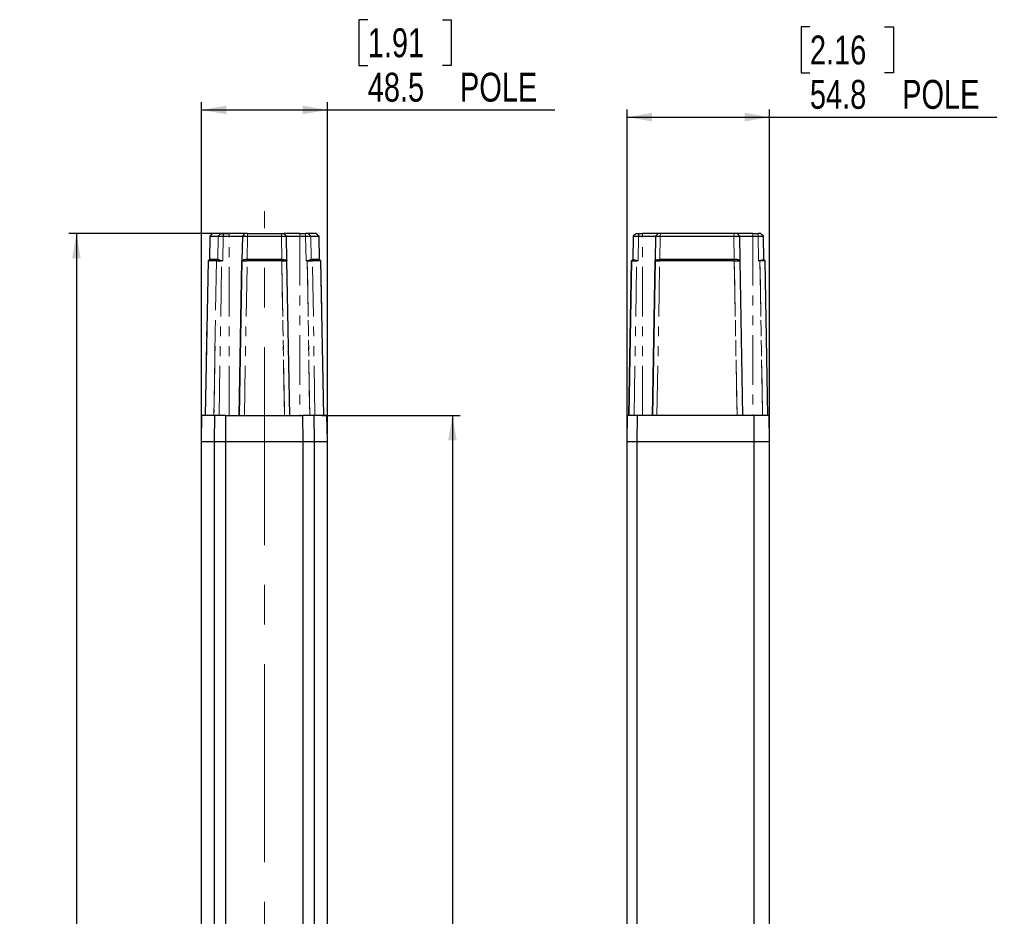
# Model space of a CAD drawing. Header units: millimetres. Extents: x 0 to 5046, y 0 to 3564.
# Tile 13 of 17: x 2995 to 3753, y 1504 to 2194. Entities that reach past the tile are written whole.
import ezdxf

# ---------------------------------------------------------------- set-up
doc = ezdxf.new("R2010")
doc.units = ezdxf.units.MM
doc.header["$LTSCALE"] = 6
doc.linetypes.add('CENTERX2', pattern=[20.32, 12.7, -2.54, 2.54, -2.54])
doc.linetypes.add('PHANTOM', pattern=[12.7, 6.35, -1.27, 1.27, -1.27, 1.27, -1.27])
doc.layers.add('SLD-0', color=7, linetype='Continuous')
doc.styles.add('SLDTEXTSTYLE0', font='TXT', dxfattribs={"width": 0.75})
doc.dimstyles.new('SLDDIMSTYLE7', dxfattribs={"dimtxt": 22.225, "dimasz": 19.2, "dimexe": 0, "dimexo": 0.0625, "dimgap": 5.55625, "dimtad": 0, "dimtih": 1, "dimtoh": 1, "dimdec": 1, "dimlfac": 0.5, "dimrnd": 1e-09, "dimzin": 12, "dimdsep": 46, "dimtxsty": 'SLDTEXTSTYLE0', "dimsah": 1, "dimcen": 0.09, "dimadec": 0, "dimazin": 3, "dimtfac": 1, "dimtdec": 1, "dimtofl": 0, "dimtmove": 0, "dimatfit": 3, "dimfxl": 1, "dimfrac": 2, "dimtolj": 1, "dimtzin": 12, "dimarcsym": 0})

# ---------------------------------------------------------------- blocks, each defined once
blk = doc.blocks.new('_D_30')
at = {"layer": 'SLD-0', "color": 7, "transparency": 16777216}
for p, q in [((3164.37, 2029.25), (3032.71, 2029.25)), ((3038.71, 2029.25), (3038.71, 1482.02)), ((3001.77, 1477.51), (2995.01, 1477.51)), ((2995.01, 1477.51), (2995.01, 1442.2)), ((3075.65, 1477.51), (3082.41, 1477.51)), ((3082.41, 1477.51), (3082.41, 1442.2)), ((2995.01, 1442.2), (3001.77, 1442.2)), ((3082.41, 1442.2), (3075.65, 1442.2)), ((3038.71, 828.25), (3038.71, 1408.06)), ((3168.83, 828.25), (3032.71, 828.25))]:
    blk.add_line(p, q, dxfattribs=at)
for points in [[(3038.71, 2029.25), (3035.41, 2010.05), (3042.01, 2010.05)], [(3038.71, 828.25), (3042.01, 847.45), (3035.41, 847.45)]]:
    blk.add_solid(points, dxfattribs=at)
at = {"layer": 'SLD-0', "color": 7, "transparency": 16777216, "char_height": 22.225, "attachment_point": 1, "style": 'SLDTEXTSTYLE0'}
for s, insert in [('23.64', (3001.77, 1470.85)), ('600.5', (3001.77, 1436.71))]:
    blk.add_mtext(s, dxfattribs=dict(at, insert=insert))
blk = doc.blocks.new('_D_31')
at = {"layer": 'SLD-0', "color": 7, "transparency": 16777216}
for p, q in [((3227.56, 1889.25), (3334.07, 1889.25)), ((3328.07, 1889.25), (3328.07, 1482.02)), ((3291.13, 1477.51), (3284.37, 1477.51)), ((3284.37, 1477.51), (3284.37, 1442.2)), ((3365.01, 1477.51), (3371.77, 1477.51)), ((3371.77, 1477.51), (3371.77, 1442.2)), ((3284.37, 1442.2), (3291.13, 1442.2)), ((3371.77, 1442.2), (3365.01, 1442.2)), ((3328.07, 988.25), (3328.07, 1408.06)), ((3218.54, 988.25), (3334.07, 988.25))]:
    blk.add_line(p, q, dxfattribs=at)
for points in [[(3328.07, 1889.25), (3324.77, 1870.05), (3331.37, 1870.05)], [(3328.07, 988.25), (3331.37, 1007.45), (3324.77, 1007.45)]]:
    blk.add_solid(points, dxfattribs=at)
at = {"layer": 'SLD-0', "color": 7, "transparency": 16777216, "char_height": 22.225, "attachment_point": 1, "style": 'SLDTEXTSTYLE0'}
for s, insert in [('17.74', (3291.13, 1470.85)), ('450.5', (3291.13, 1436.71))]:
    blk.add_mtext(s, dxfattribs=dict(at, insert=insert))
blk = doc.blocks.new('_D_32')
at = {"layer": 'SLD-0', "color": 7, "transparency": 16777216}
for p, q in [((3262.9, 2193.76), (3256.14, 2193.76)), ((3256.14, 2193.76), (3256.14, 2158.45)), ((3320.35, 2193.76), (3327.11, 2193.76)), ((3327.11, 2193.76), (3327.11, 2158.45)), ((3256.14, 2158.45), (3262.9, 2158.45)), ((3327.11, 2158.45), (3320.35, 2158.45)), ((3134.9, 1875.25), (3134.9, 2130.31)), ((3231.87, 1875.25), (3231.87, 2130.31)), ((3134.9, 2124.31), (3231.87, 2124.31)), ((3231.87, 2124.31), (3406.76, 2124.31))]:
    blk.add_line(p, q, dxfattribs=at)
for points in [[(3134.9, 2124.31), (3154.1, 2121.01), (3154.1, 2127.61)], [(3231.87, 2124.31), (3212.67, 2127.61), (3212.67, 2121.01)]]:
    blk.add_solid(points, dxfattribs=at)
at = {"layer": 'SLD-0', "color": 7, "transparency": 16777216, "char_height": 22.225, "attachment_point": 1, "style": 'SLDTEXTSTYLE0'}
for s, insert in [('1.91', (3262.9, 2187.1)), ('48.5', (3262.9, 2152.96)), ('POLE', (3333.87, 2152.96))]:
    blk.add_mtext(s, dxfattribs=dict(at, insert=insert))
blk = doc.blocks.new('_D_37')
at = {"layer": 'SLD-0', "color": 7, "transparency": 16777216}
for p, q in [((3603.18, 2188.24), (3596.42, 2188.24)), ((3596.42, 2188.24), (3596.42, 2152.93)), ((3660.64, 2188.24), (3667.4, 2188.24)), ((3667.4, 2188.24), (3667.4, 2152.93)), ((3596.42, 2152.93), (3603.18, 2152.93)), ((3667.4, 2152.93), (3660.64, 2152.93)), ((3462.49, 1875.25), (3462.49, 2124.79)), ((3572.12, 1875.25), (3572.12, 2124.79)), ((3462.49, 2118.79), (3572.12, 2118.79)), ((3572.12, 2118.79), (3747.05, 2118.79))]:
    blk.add_line(p, q, dxfattribs=at)
for points in [[(3462.49, 2118.79), (3481.69, 2115.49), (3481.69, 2122.09)], [(3572.12, 2118.79), (3552.92, 2122.09), (3552.92, 2115.49)]]:
    blk.add_solid(points, dxfattribs=at)
at = {"layer": 'SLD-0', "color": 7, "transparency": 16777216, "char_height": 22.225, "attachment_point": 1, "style": 'SLDTEXTSTYLE0'}
for s, insert in [('2.16', (3603.18, 2181.57)), ('54.8', (3603.18, 2147.43)), ('POLE', (3674.16, 2147.43))]:
    blk.add_mtext(s, dxfattribs=dict(at, insert=insert))

msp = doc.modelspace()

# ---------------------------------------------------------------- linework, layer by layer
at = {"color": 7, "linetype": 'Continuous', "lineweight": 25}
for p, q in [((3141.397795, 2027.34005), (3141.04236, 2009.110941)), ((3143.442964, 2029.251603), (3141.420465, 2027.251908)), ((3141.420465, 2027.251908), (3147.71774, 2027.251908)), ((3149.740237, 2029.251603), (3143.442964, 2029.251603)), ((3143.442964, 2029.251603), (3143.556265, 2029.251603)), ((3151.692748, 2029.251604), (3151.692747, 2027.251908)), ((3151.692747, 2027.251908), (3156.271912, 2027.251908)), ((3151.692748, 2029.251604), (3156.271912, 2029.251603)), ((3156.271912, 2027.251908), (3166.372722, 2027.251908)), ((3166.372722, 2027.251908), (3166.041375, 2008.269054)), ((3168.330566, 2029.175895), (3166.372861, 2027.252309)), ((3168.419828, 2029.263601), (3168.330566, 2029.175895)), ((3170.372114, 2029.251603), (3196.396066, 2029.251603)), ((3170.372114, 2027.251908), (3196.396065, 2027.251908)), ((3198.360553, 2029.251603), (3200.395458, 2027.251908)), ((3210.496268, 2029.251603), (3198.360553, 2029.251603)), ((3200.346718, 2027.245595), (3199.384873, 2028.244986)), ((3200.726804, 2008.269054), (3200.395458, 2027.251908)), ((3200.395458, 2027.251908), (3210.496268, 2027.251908)), ((3210.496268, 2029.251603), (3215.075433, 2029.251603)), ((3210.496268, 2027.251908), (3215.075433, 2027.251908)), ((3223.325215, 2029.251603), (3217.027944, 2029.251603)), ((3219.050439, 2027.251908), (3225.347712, 2027.251907)), ((3225.347712, 2027.251907), (3223.325215, 2029.251603)), ((3225.723013, 2009.25492), (3225.370385, 2027.340044)), ((3467.245643, 2027.251908), (3466.931558, 2009.25743)), ((3468.84749, 2028.826102), (3467.233573, 2027.240314)), ((3468.860528, 2028.838914), (3467.24578, 2027.252312)), ((3468.847522, 2028.82607), (3469.280548, 2029.251603)), ((3471.245034, 2029.251603), (3471.245034, 2027.251908)), ((3471.245034, 2029.251603), (3474.241824, 2029.251603)), ((3471.245034, 2027.251908), (3474.241824, 2027.251908)), ((3486.377539, 2029.251603), (3474.241824, 2029.251603)), ((3474.241824, 2027.251908), (3484.342634, 2027.251908)), ((3484.342634, 2027.251908), (3484.011287, 2008.269054)), ((3486.28535, 2029.161025), (3484.342748, 2027.252223)), ((3486.389743, 2029.263601), (3486.28535, 2029.161025)), ((3487.90106, 2027.251908), (3544.674089, 2027.251907)), ((3544.898464, 2029.251603), (3488.125444, 2029.251603)), ((3549.126473, 2027.240427), (3547.067331, 2029.2636)), ((3559.215241, 2029.251603), (3547.079527, 2029.251603)), ((3549.445778, 2008.269055), (3549.114432, 2027.251908)), ((3549.114432, 2027.251908), (3559.215242, 2027.251908)), ((3559.215241, 2029.251603), (3563.363604, 2029.251603)), ((3559.215242, 2027.251908), (3563.363604, 2027.251908)), ((3565.32809, 2029.251603), (3565.749124, 2028.837855)), ((3567.362858, 2027.252312), (3565.749155, 2028.837887)), ((3567.375065, 2027.240314), (3565.762789, 2028.824489)), ((3567.677076, 2009.257429), (3567.362995, 2027.251908)), ((3140.021429, 2008.352028), (3137.699182, 1889.251603)), ((3141.045159, 2009.258667), (3140.04423, 2008.269055)), ((3146.414978, 2008.269055), (3140.04423, 2008.269055)), ((3147.416638, 2009.259416), (3141.062478, 2009.261687)), ((3151.396109, 2008.269054), (3150.389992, 2008.269048)), ((3163.963918, 1889.251604), (3166.041375, 2008.269045)), ((3166.041383, 2008.269044), (3163.963918, 1889.251603)), ((3166.041374, 2008.269054), (3166.171157, 2008.396591)), ((3196.727414, 2008.269055), (3170.040773, 2008.269055)), ((3196.718805, 2009.260864), (3170.049374, 2009.260864)), ((3200.597022, 2008.396592), (3200.726806, 2008.269054)), ((3202.804262, 1889.251603), (3200.726797, 2008.269045)), ((3216.378192, 2008.269048), (3215.372072, 2008.269054)), ((3225.705861, 2009.261461), (3219.351825, 2009.259177)), ((3226.72397, 2008.269056), (3220.353211, 2008.269055)), ((3225.663717, 2009.251603), (3225.719847, 2009.251603)), ((3226.712039, 2008.267509), (3225.704591, 2009.26454)), ((3226.72397, 2008.269056), (3225.723046, 2009.25866)), ((3229.068998, 1889.251603), (3226.746634, 2008.357998)), ((3463.836839, 1889.251604), (3465.914296, 2008.269055)), ((3465.914296, 2008.269055), (3463.836839, 1889.251603)), ((3465.914296, 2008.269055), (3466.923568, 2009.260864)), ((3470.913669, 2008.269055), (3469.91369, 2008.396592)), ((3470.913669, 2008.269054), (3469.913693, 2008.269045)), ((3481.93383, 1889.251604), (3484.011287, 2008.269048)), ((3484.011293, 2008.269048), (3481.93383, 1889.251603)), ((3484.011286, 2008.269055), (3484.142649, 2008.398144)), ((3545.005374, 2008.269056), (3487.56983, 2008.269055)), ((3544.987014, 2009.261461), (3487.681158, 2009.259177)), ((3545.116096, 2009.25866), (3544.987014, 2009.261461)), ((3546.259988, 2009.251603), (3545.116451, 2009.251603)), ((3549.314282, 2008.398272), (3549.445777, 2008.269054)), ((3551.523236, 1889.251603), (3549.445777, 2008.269054)), ((3564.694949, 2008.396591), (3563.694957, 2008.269055)), ((3564.694951, 2008.269044), (3563.694957, 2008.269054)), ((3568.694341, 2008.269057), (3567.685071, 2009.260863)), ((3570.771799, 1889.251602), (3568.69434, 2008.269056)), ((3570.771799, 1889.251612), (3568.694341, 2008.269099)), ((3134.898198, 1869.251603), (3135.262373, 1889.251603)), ((3145.210044, 1889.251603), (3135.262373, 1889.251603)), ((3144.877781, 1869.251603), (3145.210044, 1889.251603)), ((3153.788786, 1889.251603), (3145.210044, 1889.251603)), ((3153.655353, 1869.251603), (3153.788786, 1889.251603)), ((3153.788786, 1889.251603), (3212.979394, 1889.251603)), ((3213.112826, 1869.251603), (3212.979394, 1889.251603)), ((3221.558136, 1889.251603), (3212.979394, 1889.251603)), ((3221.890399, 1869.251603), (3221.558136, 1889.251603)), ((3231.505807, 1889.251603), (3221.558136, 1889.251603)), ((3231.869982, 1869.251603), (3231.505807, 1889.251603)), ((3462.487585, 1869.251603), (3462.836687, 1889.251603)), ((3470.516485, 1889.251603), (3462.836687, 1889.251603)), ((3470.34538, 1869.251603), (3470.516485, 1889.251603)), ((3560.199663, 1889.251603), (3470.516485, 1889.251603)), ((3571.771952, 1889.251603), (3560.199663, 1889.251603)), ((3560.316257, 1869.251603), (3560.199663, 1889.251603)), ((3572.121053, 1869.251603), (3571.771952, 1889.251603)), ((3134.898198, 1869.251603), (3144.877781, 1869.251603)), ((3134.898198, 1008.251603), (3134.898198, 1869.251603)), ((3144.877781, 1869.251603), (3153.655353, 1869.251603)), ((3144.877781, 1008.251603), (3144.877781, 1869.251603)), ((3153.655353, 1869.251603), (3213.112826, 1869.251603)), ((3153.655353, 1008.251603), (3153.655353, 1869.251603)), ((3213.112826, 1869.251603), (3221.890399, 1869.251603)), ((3213.112826, 1008.251603), (3213.112826, 1869.251603)), ((3221.890399, 1869.251603), (3231.869982, 1869.251603)), ((3221.890399, 1008.251603), (3221.890399, 1869.251603)), ((3231.869982, 1008.251603), (3231.869982, 1869.251603)), ((3462.487585, 1869.251603), (3470.34538, 1869.251603)), ((3462.487585, 1008.251603), (3462.487585, 1869.251603)), ((3470.34538, 1869.251603), (3560.316257, 1869.251603)), ((3470.34538, 1008.251603), (3470.34538, 1869.251603)), ((3560.316257, 1869.251603), (3572.121053, 1869.251603)), ((3560.316257, 1008.251603), (3560.316257, 1869.251603)), ((3572.121053, 1008.251603), (3572.121053, 1869.251603))]:
    msp.add_line(p, q, dxfattribs=at)
at = {"color": 8, "linetype": 'PHANTOM', "lineweight": 18}
for p, q in [((3141.069574, 2009.257163), (3141.420465, 2027.251908)), ((3147.71774, 2027.251908), (3147.43657, 2009.256594)), ((3147.71774, 2027.251908), (3149.740237, 2029.251603)), ((3151.396109, 2008.269054), (3151.692747, 2027.251908)), ((3156.271912, 2027.251908), (3156.271912, 2029.251603)), ((3156.271912, 1889.251603), (3156.271912, 2027.251908)), ((3170.049384, 2009.25743), (3170.372114, 2027.251908)), ((3170.372114, 2029.251603), (3170.372114, 2027.251908)), ((3196.396065, 2027.251908), (3196.396066, 2029.251603)), ((3196.396065, 2027.251908), (3196.718795, 2009.25743)), ((3210.496268, 2029.251603), (3210.496268, 2027.251908)), ((3210.496268, 2027.251908), (3210.496268, 1889.251603)), ((3215.075433, 2027.251908), (3215.075433, 2029.251603)), ((3215.075433, 2027.251908), (3215.372072, 2008.269054)), ((3217.027944, 2029.251603), (3219.050439, 2027.251908)), ((3219.33161, 2009.256588), (3219.050439, 2027.251908)), ((3225.347712, 2027.251907), (3225.698543, 2009.256841)), ((3470.913669, 2008.269054), (3471.245034, 2027.251908)), ((3474.241824, 2027.251908), (3474.241824, 2029.251603)), ((3474.241824, 1889.251603), (3474.241824, 2027.251908)), ((3487.586733, 2009.256588), (3487.90106, 2027.251908)), ((3488.125444, 2029.251603), (3487.90106, 2027.251908)), ((3544.674089, 2027.251907), (3544.898464, 2029.251603)), ((3544.674089, 2027.251907), (3544.987826, 2009.256841)), ((3559.215241, 2029.251603), (3559.215242, 2027.251908)), ((3559.215242, 2027.251908), (3559.215241, 1889.251603)), ((3563.363604, 2027.251908), (3563.363604, 2029.251603)), ((3563.363604, 2027.251908), (3563.694957, 2008.269054)), ((3137.723579, 1889.251603), (3140.04423, 2008.269055)), ((3146.414978, 2008.269055), (3145.578594, 1954.744074)), ((3146.414978, 2008.269055), (3147.416638, 2009.259416)), ((3148.530253, 1889.251603), (3150.389992, 2008.269048)), ((3150.38999, 2008.398145), (3150.389992, 2008.269055)), ((3167.963352, 1889.251603), (3170.040773, 2008.269055)), ((3170.040773, 2008.269055), (3170.049374, 2009.260864)), ((3196.727414, 2008.269055), (3196.718805, 2009.260864)), ((3198.804871, 1889.251604), (3196.727414, 2008.269055)), ((3196.727414, 2008.269055), (3198.804832, 1889.251603)), ((3216.378192, 2008.269055), (3216.37819, 2008.398144)), ((3218.237958, 1889.251604), (3216.378192, 2008.269048)), ((3216.378192, 2008.269048), (3218.237929, 1889.251603)), ((3219.351825, 2009.259177), (3220.353211, 2008.269055)), ((3222.212974, 1889.251603), (3220.353211, 2008.269055)), ((3226.72397, 2008.269056), (3229.044606, 1889.251604)), ((3229.044612, 1889.251604), (3226.723982, 2008.269058)), ((3467.836273, 1889.251603), (3469.913693, 2008.269045)), ((3469.91369, 2008.396592), (3469.913693, 2008.269054)), ((3485.492344, 1889.251603), (3487.56983, 2008.269055)), ((3487.681158, 2009.259177), (3487.56983, 2008.269055)), ((3545.005374, 2008.269056), (3545.116096, 2009.25866)), ((3545.005374, 2008.269056), (3547.082888, 1889.251604)), ((3547.082936, 1889.251604), (3545.005479, 2008.269058)), ((3564.694951, 2008.269054), (3564.694949, 2008.396591)), ((3566.772408, 1889.251604), (3564.694951, 2008.269045)), ((3564.694951, 2008.269044), (3566.772375, 1889.251603)), ((3145.578594, 1954.744074), (3144.555206, 1889.251603)), ((3144.555209, 1889.251604), (3145.578594, 1954.744074))]:
    msp.add_line(p, q, dxfattribs=at)
at = {"color": 7, "linetype": 'Continuous', "lineweight": 25, "flags": 128}
msp.add_lwpolyline([(3168.407627, 2029.251603), (3168.174443, 2029.251603), (3167.483851, 2029.251603), (3166.36239, 2029.251603), (3164.853158, 2029.251603), (3163.014154, 2029.251603), (3160.916049, 2029.251603), (3158.639472, 2029.251603), (3156.271912, 2029.251603)], dxfattribs=at)
at = {"color": 7, "linetype": 'Continuous', "lineweight": 25}
for points, knots in [([(3141.455901, 2027.260958), (3141.441334, 2027.260507), (3141.364358, 2027.258123), (3141.395343, 2027.25469), (3141.420465, 2027.251908)], [0, 0, 0, 0, 0.1892363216, 1, 1, 1, 1]), ([(3149.740237, 2029.251603), (3149.773296, 2029.251603), (3149.832623, 2029.251603), (3150.084627, 2029.251603), (3150.487504, 2029.251603), (3151.067064, 2029.251603), (3151.500054, 2029.251603), (3151.692748, 2029.251603)], [0, 0, 0, 0, 0.1847450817, 0.3315392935, 0.5467996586, 0.7983116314, 1, 1, 1, 1]), ([(3166.372722, 2027.251908), (3166.432914, 2027.256145), (3166.553295, 2027.26462), (3167.478231, 2027.268654), (3168.800112, 2027.264618), (3169.848118, 2027.256144), (3170.372114, 2027.251908)], [0, 0, 0, 0, 0.2500192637, 0.5000225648, 0.7500145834, 1, 1, 1, 1]), ([(3170.372114, 2029.251603), (3170.083756, 2029.251603), (3169.507109, 2029.251603), (3168.861328, 2029.251603), (3168.476295, 2029.251603), (3168.430514, 2029.251603), (3168.407627, 2029.251603)], [0, 0, 0, 0, 0.279725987, 0.5593852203, 0.7797304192, 1, 1, 1, 1]), ([(3196.396065, 2027.251908), (3196.668007, 2027.254183), (3197.205089, 2027.258677), (3198.205878, 2027.264755), (3199.304944, 2027.26777), (3199.988302, 2027.265172), (3200.240857, 2027.260227), (3200.358605, 2027.257329), (3200.394358, 2027.2542), (3200.395442, 2027.252227), (3200.395455, 2027.252006), (3200.395456, 2027.251985), (3200.395458, 2027.251915), (3200.395458, 2027.251908)], [0, 0, 0, 0, 0.1301151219, 0.2569758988, 0.4998201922, 0.7492019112, 0.8311826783, 0.8746567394, 0.9959371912, 0.9989099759, 0.9996902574, 0.9999666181, 1, 1, 1, 1]), ([(3196.396066, 2029.251603), (3196.583472, 2029.251603), (3196.923156, 2029.251603), (3197.442863, 2029.251603), (3197.936182, 2029.251603), (3198.297382, 2029.251603), (3198.34105, 2029.251603), (3198.360553, 2029.251603)], [0, 0, 0, 0, 0.1823786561, 0.3305727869, 0.5464149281, 0.7974247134, 1, 1, 1, 1]), ([(3217.027944, 2029.251603), (3216.966609, 2029.251603), (3216.843953, 2029.251604), (3216.320297, 2029.251603), (3215.706897, 2029.251604), (3215.285898, 2029.251603), (3215.075433, 2029.251603)], [0, 0, 0, 0, 0.2798073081, 0.5595495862, 0.779811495, 1, 1, 1, 1]), ([(3215.075433, 2027.251908), (3215.562571, 2027.255403), (3216.536849, 2027.262392), (3217.796313, 2027.265624), (3218.734647, 2027.262394), (3218.945174, 2027.255403), (3219.050439, 2027.251908)], [0, 0, 0, 0, 0.2499947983, 0.4999905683, 0.7499910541, 1, 1, 1, 1]), ([(3223.229918, 2029.251603), (3223.244457, 2029.251603), (3223.367408, 2029.251603), (3223.344986, 2029.251603), (3223.325215, 2029.251603)], [0, 0, 0, 0, 0.11825170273, 1, 1, 1, 1]), ([(3225.347712, 2027.251907), (3225.366546, 2027.2535), (3225.399732, 2027.256307), (3225.324626, 2027.258936), (3225.292144, 2027.260072)], [0, 0, 0, 0, 0.5675161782, 1, 1, 1, 1]), ([(3467.245643, 2027.251908), (3467.261811, 2027.254183), (3467.293743, 2027.258677), (3467.617629, 2027.264755), (3468.352259, 2027.26777), (3469.379006, 2027.265172), (3470.120604, 2027.260227), (3470.621918, 2027.257329), (3470.972762, 2027.2542), (3471.233646, 2027.252227), (3471.242045, 2027.252006), (3471.244322, 2027.251985), (3471.244965, 2027.251915), (3471.245034, 2027.251908)], [0, 0, 0, 0, 0.1301151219, 0.2569758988, 0.4998201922, 0.7492019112, 0.8311826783, 0.8746567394, 0.9959371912, 0.9989099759, 0.9996902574, 0.9999666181, 1, 1, 1, 1]), ([(3469.280548, 2029.251603), (3469.296038, 2029.251603), (3469.324115, 2029.251603), (3469.552526, 2029.251603), (3469.956948, 2029.251603), (3470.570826, 2029.251603), (3471.036887, 2029.251603), (3471.245034, 2029.251603)], [0, 0, 0, 0, 0.1823786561, 0.3305727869, 0.5464149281, 0.7974247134, 1, 1, 1, 1]), ([(3484.342634, 2027.251908), (3484.394496, 2027.255403), (3484.498219, 2027.262392), (3485.302543, 2027.265624), (3486.465646, 2027.262394), (3487.422584, 2027.255403), (3487.90106, 2027.251908)], [0, 0, 0, 0, 0.2499947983, 0.4999905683, 0.7499910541, 1, 1, 1, 1]), ([(3488.125444, 2029.251603), (3487.862507, 2029.251603), (3487.336692, 2029.251604), (3486.771291, 2029.251603), (3486.436696, 2029.251604), (3486.397256, 2029.251603), (3486.377539, 2029.251603)], [0, 0, 0, 0, 0.2798073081, 0.5595495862, 0.779811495, 1, 1, 1, 1]), ([(3544.674089, 2027.251907), (3544.869843, 2027.25346), (3545.428037, 2027.257889), (3546.268482, 2027.265314), (3547.117563, 2027.26879), (3547.792458, 2027.270007), (3548.350275, 2027.268946), (3548.773303, 2027.265651), (3549.059021, 2027.260067), (3549.095785, 2027.254653), (3549.114432, 2027.251908)], [0, 0, 0, 0, 0.0875826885, 0.2497431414, 0.3757086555, 0.4997680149, 0.6192507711, 0.7424506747, 0.8693672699, 1, 1, 1, 1]), ([(3547.079527, 2029.251603), (3547.036886, 2029.251603), (3546.951617, 2029.251603), (3546.353333, 2029.251603), (3545.629821, 2029.251603), (3545.142215, 2029.251603), (3544.898464, 2029.251603)], [0, 0, 0, 0, 0.2796959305, 0.5593126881, 0.7797039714, 1, 1, 1, 1]), ([(3565.32809, 2029.251603), (3565.290994, 2029.251603), (3565.21681, 2029.251603), (3564.690595, 2029.251603), (3564.042971, 2029.251603), (3563.590034, 2029.251603), (3563.363604, 2029.251603)], [0, 0, 0, 0, 0.27972598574, 0.55938521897, 0.77973043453, 1, 1, 1, 1]), ([(3563.363604, 2027.251908), (3563.887727, 2027.256146), (3564.935903, 2027.264622), (3566.257796, 2027.268654), (3567.182499, 2027.264615), (3567.302832, 2027.256143), (3567.362995, 2027.251908)], [0, 0, 0, 0, 0.25004498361, 0.50005685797, 0.75004030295, 1, 1, 1, 1]), ([(3140.04423, 2008.269055), (3140.035864, 2008.269667), (3140.001825, 2008.27216), (3140.055773, 2008.27279), (3140.096463, 2008.273266)], [0, 0, 0, 0, 0.2457597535, 1, 1, 1, 1]), ([(3141.045012, 2009.246975), (3140.883013, 2009.086643), (3140.553098, 2008.760125), (3140.2234, 2008.433621), (3140.055594, 2008.267441)], [0, 0, 0, 0, 0.4910327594, 1, 1, 1, 1]), ([(3141.048358, 2009.251603), (3141.02582, 2009.251603), (3140.997341, 2009.251603), (3141.048919, 2009.251603), (3141.059679, 2009.251603)], [0, 0, 0, 0, 0.79139144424, 1, 1, 1, 1]), ([(3141.057383, 2009.255228), (3141.058256, 2009.255695), (3141.060079, 2009.256672), (3141.062086, 2009.268998), (3141.063518, 2009.27451), (3141.064572, 2009.272001), (3141.066459, 2009.264599), (3141.068394, 2009.259979), (3141.069574, 2009.257163)], [0, 0, 0, 0, 0.2353928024, 0.4918583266, 0.5052971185, 0.5730973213, 0.7398618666, 1, 1, 1, 1]), ([(3146.414978, 2008.269055), (3146.520099, 2008.270852), (3146.730387, 2008.274446), (3147.668092, 2008.276418), (3148.927677, 2008.274466), (3149.902474, 2008.270855), (3150.389992, 2008.269048)], [0, 0, 0, 0, 0.2498323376, 0.4997706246, 0.7498236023, 1, 1, 1, 1]), ([(3147.43657, 2009.256594), (3147.43576, 2009.259669), (3147.434177, 2009.265687), (3147.431517, 2009.268312), (3147.428761, 2009.265883), (3147.426953, 2009.260018), (3147.426027, 2009.257013)], [0, 0, 0, 0, 0.2547799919, 0.4985325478, 0.7430449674, 1, 1, 1, 1]), ([(3147.43657, 2009.256594), (3147.509899, 2009.234992), (3147.660989, 2009.190484), (3148.262113, 2009.007281), (3149.144664, 2008.732031), (3149.919318, 2008.52433), (3150.389992, 2008.398133)], [0, 0, 0, 0, 0.2337407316, 0.4816118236, 0.6850312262, 1, 1, 1, 1]), ([(3151.396109, 2008.269054), (3151.206111, 2008.276008), (3150.862359, 2008.288589), (3150.535976, 2008.364278), (3150.38999, 2008.398133)], [0, 0, 0, 0, 0.5527188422, 1, 1, 1, 1]), ([(3166.041375, 2008.269045), (3166.101569, 2008.271251), (3166.221938, 2008.275663), (3167.147165, 2008.278167), (3168.469083, 2008.275653), (3169.516913, 2008.271254), (3170.040773, 2008.269055)], [0, 0, 0, 0, 0.2501023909, 0.5001292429, 0.7500914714, 1, 1, 1, 1]), ([(3170.049384, 2009.25743), (3169.636116, 2009.248992), (3168.761098, 2009.231126), (3167.67079, 2009.044041), (3166.692839, 2008.752198), (3166.368636, 2008.531181), (3166.171182, 2008.396573)], [0, 0, 0, 0, 0.2318864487, 0.490977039, 0.6899832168, 1, 1, 1, 1]), ([(3196.718795, 2009.25743), (3197.133458, 2009.248139), (3197.989304, 2009.228963), (3199.079195, 2009.050643), (3199.82544, 2008.823111), (3200.327955, 2008.609929), (3200.502109, 2008.471823), (3200.596998, 2008.396574)], [0, 0, 0, 0, 0.23256057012, 0.47999480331, 0.68281394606, 0.8271795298, 1, 1, 1, 1]), ([(3196.727414, 2008.269055), (3197.251206, 2008.271253), (3198.298946, 2008.275649), (3199.620856, 2008.278166), (3200.546203, 2008.275665), (3200.666596, 2008.271252), (3200.726805, 2008.269045)], [0, 0, 0, 0, 0.2498769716, 0.49982868, 0.7498660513, 1, 1, 1, 1]), ([(3216.37819, 2008.398132), (3216.192424, 2008.356554), (3215.864453, 2008.283148), (3215.520993, 2008.273317), (3215.372072, 2008.269054)], [0, 0, 0, 0, 0.5664106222, 1, 1, 1, 1]), ([(3216.378189, 2008.398131), (3216.851637, 2008.525065), (3217.63141, 2008.734126), (3218.512953, 2009.009406), (3219.109293, 2009.191131), (3219.258899, 2009.23518), (3219.33161, 2009.256588)], [0, 0, 0, 0, 0.3168594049, 0.5218709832, 0.7676205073, 1, 1, 1, 1]), ([(3216.378192, 2008.269048), (3216.865468, 2008.270849), (3217.839945, 2008.274451), (3219.099487, 2008.276409), (3220.037623, 2008.274449), (3220.248018, 2008.270853), (3220.353211, 2008.269055)], [0, 0, 0, 0, 0.2500501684, 0.5000610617, 0.7500414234, 1, 1, 1, 1]), ([(3219.3422, 2009.256713), (3219.340259, 2009.261779), (3219.337443, 2009.26913), (3219.333833, 2009.265576), (3219.332349, 2009.259575), (3219.33161, 2009.256588)], [0, 0, 0, 0, 0.52692664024, 0.76456099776, 1, 1, 1, 1]), ([(3226.72397, 2008.269056), (3226.751034, 2008.270487), (3226.782619, 2008.272158), (3226.704403, 2008.273248), (3226.693208, 2008.273404)], [0, 0, 0, 0, 0.8568624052, 1, 1, 1, 1]), ([(3465.914296, 2008.269055), (3465.974381, 2008.271253), (3466.094568, 2008.275649), (3467.018917, 2008.278166), (3468.340881, 2008.275665), (3469.389355, 2008.271252), (3469.913693, 2008.269045)], [0, 0, 0, 0, 0.2498769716, 0.49982868, 0.7498660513, 1, 1, 1, 1]), ([(3466.931558, 2009.25743), (3466.970045, 2009.248139), (3467.049481, 2009.228963), (3467.632806, 2009.050643), (3468.354611, 2008.823111), (3469.11019, 2008.609929), (3469.630305, 2008.471823), (3469.913692, 2008.396574)], [0, 0, 0, 0, 0.23256057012, 0.47999480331, 0.68281394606, 0.8271795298, 1, 1, 1, 1]), ([(3484.011287, 2008.269048), (3484.063142, 2008.270849), (3484.166844, 2008.274451), (3484.97136, 2008.276409), (3486.134541, 2008.274449), (3487.091415, 2008.270853), (3487.56983, 2008.269055)], [0, 0, 0, 0, 0.2500501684, 0.5000610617, 0.7500414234, 1, 1, 1, 1]), ([(3484.142666, 2008.398131), (3484.324814, 2008.525065), (3484.624813, 2008.734126), (3485.493389, 2009.009406), (3486.443186, 2009.191131), (3487.212723, 2009.23518), (3487.586733, 2009.256588)], [0, 0, 0, 0, 0.3168594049, 0.5218709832, 0.7676205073, 1, 1, 1, 1]), ([(3487.682225, 2009.256713), (3487.665528, 2009.261779), (3487.641301, 2009.26913), (3487.608201, 2009.265576), (3487.593867, 2009.259575), (3487.586733, 2009.256588)], [0, 0, 0, 0, 0.52692664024, 0.76456099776, 1, 1, 1, 1]), ([(3545.005374, 2008.269056), (3545.29834, 2008.270412), (3545.875947, 2008.273086), (3546.715109, 2008.275887), (3547.472965, 2008.277473), (3548.131078, 2008.277905), (3548.681048, 2008.277485), (3549.103818, 2008.275925), (3549.390203, 2008.273132), (3549.427064, 2008.270427), (3549.445778, 2008.269054)], [0, 0, 0, 0, 0.1305692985, 0.2574285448, 0.380578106, 0.5000185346, 0.6190585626, 0.7420686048, 0.8690490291, 1, 1, 1, 1]), ([(3549.314281, 2008.398272), (3549.237336, 2008.462493), (3549.1373, 2008.545986), (3548.966177, 2008.63828), (3548.723817, 2008.7592), (3548.228134, 2008.939853), (3547.322022, 2009.150631), (3546.610672, 2009.218286), (3546.259995, 2009.251638)], [0, 0, 0, 0, 0.1723941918, 0.224127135, 0.2528130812, 0.5067679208, 0.7568491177, 1, 1, 1, 1]), ([(3564.694947, 2008.396573), (3564.801694, 2008.424876), (3564.970732, 2008.469695), (3565.142807, 2008.516425), (3565.214533, 2008.536064), (3565.226867, 2008.539447), (3565.231577, 2008.54074), (3565.232354, 2008.540953), (3565.23265, 2008.541034), (3565.232704, 2008.541049), (3565.524325, 2008.621097), (3566.120313, 2008.78408), (3566.851427, 2008.991213), (3567.355884, 2009.146064), (3567.629786, 2009.242542), (3567.662056, 2009.252701), (3567.677076, 2009.257429)], [0, 0, 0, 0, 0.0645028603, 0.1021437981, 0.1071017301, 0.109601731, 0.1099152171, 0.1100720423, 0.1100916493, 0.1101014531, 0.1101063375, 0.2940086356, 0.5034360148, 0.6906692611, 0.856028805, 1, 1, 1, 1]), ([(3568.694342, 2008.269056), (3568.643592, 2008.270836), (3568.551289, 2008.274074), (3567.953039, 2008.276346), (3567.295151, 2008.276333), (3566.565205, 2008.275321), (3565.687615, 2008.273052), (3565.029619, 2008.270396), (3564.694951, 2008.269045)], [0, 0, 0, 0, 0.2313189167, 0.4207194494, 0.5530411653, 0.6856695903, 0.84012642, 1, 1, 1, 1])]:
    msp.add_open_spline(points, degree=3, knots=knots, dxfattribs=at)
msp.add_open_spline([(3147.71774, 2027.251908), (3147.823052, 2027.258613), (3148.033677, 2027.272023), (3148.972021, 2027.277662), (3150.231436, 2027.272023), (3151.205643, 2027.258613), (3151.692747, 2027.251908)], degree=3, dxfattribs=at)
at = {"layer": 'SLD-0', "color": 7, "linetype": 'CENTERX2', "lineweight": 18, "ltscale": 2}
msp.add_line((3183.38409, 814.092308), (3183.38409, 2046.368436), dxfattribs=at)

# ---------------------------------------------------------------- dimensions: what is measured, and where the dimension line sits
at = {"layer": 'SLD-0', "color": 7}
dim = msp.add_linear_dim(base=(3231.869982, 2161.286514), p1=(3134.898198, 1869.251603), p2=(3231.869982, 1869.251603), text='<>POLE', dimstyle='SLDDIMSTYLE7', dxfattribs=at)
dim.commit()
dim.dimension.update_dxf_attribs({"geometry": '_D_32', "text_midpoint": (3328.07027, 2161.286514), "dimtype": 160})
dim = msp.add_linear_dim(base=(3572.121053, 2155.765125), p1=(3462.487585, 1869.251603), p2=(3572.121053, 1869.251603), angle=0, text='<>POLE', dimstyle='SLDDIMSTYLE7', dxfattribs=at)
dim.commit()
dim.dimension.update_dxf_attribs({"geometry": '_D_37', "text_midpoint": (3668.35211, 2155.765125), "dimtype": 160})
for base, p1, p2, picture, middle in [((3038.713747, 828.251603), (3170.372114, 2029.251603), (3174.826507, 828.251603), '_D_30', (3038.713747, 1445.038628)), ((3328.07027, 988.251603), (3221.558136, 1889.251603), (3212.540353, 988.251603), '_D_31', (3328.07027, 1445.038628))]:
    dim = msp.add_linear_dim(base=base, p1=p1, p2=p2, angle=90, dimstyle='SLDDIMSTYLE7', dxfattribs=at)
    dim.commit()
    dim.dimension.update_dxf_attribs({"geometry": picture, "text_midpoint": middle, "dimtype": 160})

doc.saveas('drawing.dxf')
